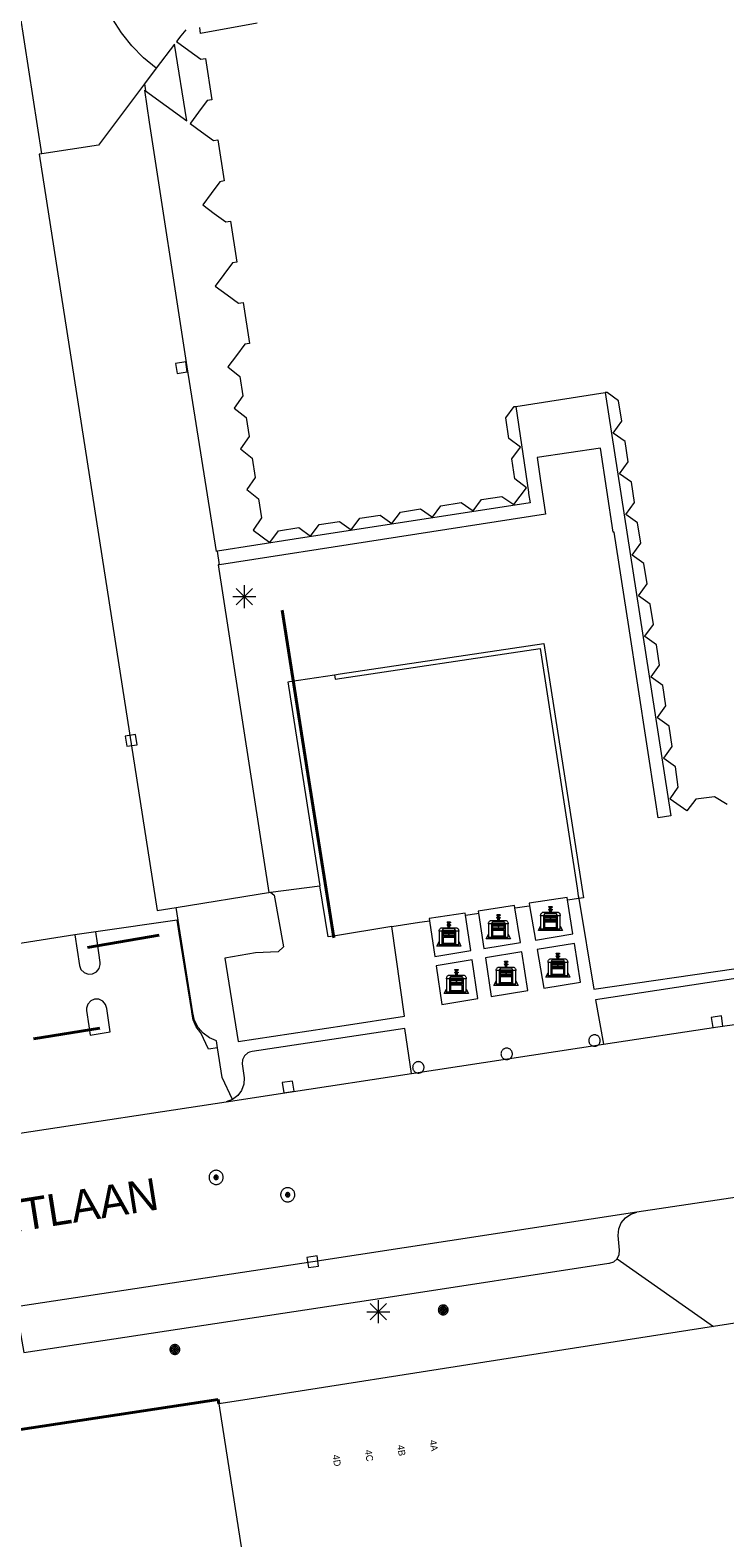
# Model space of a CAD drawing. Header units: metres. Extents: x 135779 to 137489, y 452643 to 455118.
# Tile 10 of 256: x 136068 to 136098, y 453061 to 453127. Entities that reach past the tile are written whole.
import ezdxf
from ezdxf.enums import TextEntityAlignment as Align

# ---------------------------------------------------------------- set-up
doc = ezdxf.new("R2010")
doc.units = ezdxf.units.M
doc.linetypes.add('DGN_Style_4', pattern=[89.853097, 44.898487, -22.449243, 0.056123, -22.449243])
for name, color, linetype, lineweight in [('KTop_BAK_Afval apart plaats', 96, 'Continuous', 13), ('KTop_BTD_Groenvoorziening', 62, 'Continuous', 13), ('KTop_NAR_Huisnummer tijdelijk (t)', 7, 'Continuous', 13), ('KTop_ORL_Weg_Straatnaam (t)', 7, 'Continuous', 13), ('KTop_OTD_Gesloten verharding', 15, 'Continuous', 13), ('KTop_OTD_Open verharding', 15, 'Continuous', 13), ('KTop_PAL_Afsluitpaal', 222, 'Continuous', 13), ('KTop_PAL_Lichtmast', 40, 'Continuous', 13), ('KTop_PND_Grondvlaksituatie van BAG-pand [tachy]', 1, 'Continuous', 13), ('KTop_PUT_Inspectie- of rioolput', 15, 'Continuous', 13), ('KTop_PUT_Kolk', 15, 'Continuous', 13), ('KTop_SHD_Hek (l)', 15, 'DGN_Style_4', 40), ('KTop_SHD_Muur', 15, 'Continuous', 13), ('KTop_VGO_Boom', 92, 'Continuous', 13), ('KTop_WGD_Parkeervlak', 251, 'Continuous', 13), ('KTop_WGD_Rijbaan_Lokale weg', 251, 'Continuous', 13), ('KTop_WGD_Rijbaan_Lokale weg_toerit', 251, 'Continuous', 13), ('KTop_WGD_Voetpad', 251, 'Continuous', 13)]:
    doc.layers.add(name, color=color, linetype=linetype, lineweight=lineweight)
doc.styles.add('Style-ROVU', font='ROVU.shx')
doc.styles.add('Style-ROVUCURSIEF', font='ROVUCURSIEF.shx')

# ---------------------------------------------------------------- blocks, each defined once
blk = doc.blocks.new('BAK_Afval_apart_plaats')
at = {"layer": 'KTop_BAK_Afval apart plaats'}
for p, q in [((-0.43, 0.141), (-0.425, 0.168)), ((-0.43, 0.118), (-0.43, 0.141)), ((-0.29, 0.118), (-0.43, 0.118)), ((-0.43, 0.118), (-0.43, -0.457)), ((-0.29, 0.118), (-0.43, 0.118)), ((-0.425, 0.168), (-0.416, 0.193)), ((-0.416, 0.193), (-0.403, 0.215)), ((-0.403, 0.215), (-0.384, 0.24)), ((-0.384, 0.24), (-0.364, 0.258)), ((-0.364, 0.258), (-0.342, 0.272)), ((-0.342, 0.272), (0, 0.272)), ((-0.282, 0.167), (-0.29, 0.146)), ((-0.282, 0.167), (-0.29, 0.146)), ((-0.29, 0.146), (-0.29, 0.118)), ((-0.29, 0.146), (-0.29, 0.118)), ((-0.29, -0.429), (-0.29, 0.118)), ((-0.29, 0.118), (-0.29, -0.429)), ((-0.273, 0.186), (-0.282, 0.167)), ((-0.273, 0.186), (-0.282, 0.167)), ((-0.248, 0.217), (-0.273, 0.186)), ((-0.248, 0.217), (-0.273, 0.186)), ((0.248, 0.217), (-0.248, 0.217)), ((0.248, 0.217), (-0.248, 0.217)), ((-0.242, 0.081), (-0.242, 0.153)), ((-0.242, 0.153), (0.242, 0.153)), ((0.242, 0.081), (-0.242, 0.081)), ((-0.242, 0.034), (-0.242, 0.081)), ((-0.242, 0.081), (0.242, 0.081)), ((-0.242, -0.059), (-0.242, 0.034)), ((-0.242, 0.034), (0.242, 0.034)), ((0.242, 0.034), (-0.242, 0.034)), ((-0.073, 0.513), (-0.072, 0.515)), ((-0.073, 0.513), (-0.073, 0.49)), ((-0.072, 0.511), (-0.073, 0.513)), ((-0.072, 0.511), (-0.073, 0.513)), ((-0.073, 0.49), (-0.072, 0.488)), ((-0.073, 0.399), (-0.073, 0.376)), ((-0.072, 0.397), (-0.073, 0.399)), ((-0.073, 0.376), (-0.072, 0.374)), ((-0.072, 0.515), (-0.071, 0.516)), ((-0.07, 0.51), (-0.072, 0.511)), ((-0.07, 0.51), (-0.072, 0.511)), ((-0.072, 0.488), (-0.07, 0.486)), ((-0.07, 0.396), (-0.072, 0.397)), ((-0.072, 0.374), (-0.07, 0.373)), ((-0.071, 0.516), (-0.07, 0.517)), ((-0.07, 0.517), (-0.067, 0.519)), ((-0.069, 0.509), (-0.07, 0.51)), ((-0.069, 0.509), (-0.07, 0.51)), ((-0.07, 0.486), (-0.069, 0.485)), ((-0.069, 0.395), (-0.07, 0.396)), ((-0.07, 0.373), (-0.069, 0.371)), ((-0.066, 0.507), (-0.069, 0.509)), ((-0.066, 0.507), (-0.069, 0.509)), ((-0.069, 0.485), (-0.066, 0.484)), ((-0.066, 0.394), (-0.069, 0.395)), ((-0.069, 0.371), (-0.066, 0.37)), ((-0.067, 0.519), (-0.065, 0.52)), ((-0.063, 0.506), (-0.066, 0.507)), ((-0.063, 0.506), (-0.066, 0.507)), ((-0.066, 0.484), (-0.063, 0.483)), ((-0.063, 0.392), (-0.066, 0.394)), ((-0.066, 0.37), (-0.063, 0.369)), ((-0.065, 0.52), (-0.061, 0.521)), ((-0.059, 0.505), (-0.063, 0.506)), ((-0.059, 0.505), (-0.063, 0.506)), ((-0.063, 0.483), (-0.059, 0.482)), ((-0.059, 0.391), (-0.063, 0.392)), ((-0.063, 0.369), (-0.059, 0.368)), ((-0.061, 0.521), (-0.055, 0.523)), ((-0.054, 0.504), (-0.059, 0.505)), ((-0.054, 0.504), (-0.059, 0.505)), ((-0.059, 0.482), (-0.054, 0.481)), ((-0.054, 0.39), (-0.059, 0.391)), ((-0.059, 0.368), (-0.054, 0.367)), ((-0.055, 0.523), (-0.049, 0.524)), ((-0.048, 0.503), (-0.054, 0.504)), ((-0.048, 0.503), (-0.054, 0.504)), ((-0.054, 0.481), (-0.048, 0.48)), ((-0.048, 0.389), (-0.054, 0.39)), ((-0.054, 0.367), (-0.048, 0.366)), ((-0.049, 0.524), (-0.043, 0.525)), ((-0.043, 0.502), (-0.048, 0.503)), ((-0.043, 0.502), (-0.048, 0.503)), ((-0.048, 0.48), (-0.043, 0.479)), ((-0.043, 0.388), (-0.048, 0.389)), ((-0.048, 0.366), (-0.043, 0.365)), ((-0.043, 0.525), (-0.035, 0.526)), ((-0.036, 0.501), (-0.043, 0.502)), ((-0.036, 0.501), (-0.043, 0.502)), ((-0.043, 0.479), (-0.036, 0.478)), ((-0.036, 0.388), (-0.043, 0.388)), ((-0.043, 0.365), (-0.036, 0.364)), ((-0.03, 0.501), (-0.036, 0.501)), ((-0.03, 0.501), (-0.036, 0.501)), ((-0.036, 0.478), (-0.03, 0.478)), ((-0.03, 0.387), (-0.036, 0.388)), ((-0.036, 0.364), (-0.03, 0.364)), ((-0.035, 0.526), (-0.029, 0.527)), ((-0.021, 0.5), (-0.03, 0.501)), ((-0.021, 0.5), (-0.03, 0.501)), ((-0.03, 0.478), (-0.028, 0.478)), ((-0.021, 0.387), (-0.03, 0.387)), ((-0.03, 0.364), (-0.028, 0.364)), ((-0.029, 0.527), (-0.023, 0.527)), ((-0.028, 0.478), (-0.021, 0.477)), ((-0.028, 0.468), (-0.028, 0.478)), ((-0.028, 0.478), (-0.021, 0.477)), ((-0.028, 0.4), (-0.028, 0.468)), ((-0.028, 0.468), (-0.021, 0.468)), ((-0.021, 0.468), (-0.028, 0.468)), ((-0.021, 0.4), (-0.028, 0.4)), ((-0.028, 0.364), (-0.021, 0.363)), ((-0.028, 0.355), (-0.028, 0.364)), ((-0.028, 0.364), (-0.021, 0.363)), ((-0.028, 0.272), (-0.028, 0.355)), ((-0.028, 0.355), (-0.021, 0.354)), ((-0.021, 0.354), (-0.028, 0.355)), ((0.028, 0.272), (-0.028, 0.272)), ((-0.023, 0.527), (-0.013, 0.528)), ((-0.014, 0.5), (-0.021, 0.5)), ((-0.014, 0.5), (-0.021, 0.5)), ((-0.021, 0.477), (-0.014, 0.477)), ((-0.021, 0.477), (-0.014, 0.477)), ((-0.021, 0.468), (-0.014, 0.468)), ((-0.014, 0.468), (-0.021, 0.468)), ((-0.014, 0.399), (-0.021, 0.4)), ((-0.014, 0.386), (-0.021, 0.387)), ((-0.021, 0.363), (-0.014, 0.363)), ((-0.021, 0.363), (-0.014, 0.363)), ((-0.021, 0.354), (-0.014, 0.354)), ((-0.014, 0.354), (-0.021, 0.354)), ((0, 0.5), (-0.014, 0.5)), ((0, 0.5), (-0.014, 0.5)), ((-0.014, 0.477), (0, 0.477)), ((-0.014, 0.477), (0, 0.477)), ((-0.014, 0.468), (0, 0.468)), ((0, 0.468), (-0.014, 0.468)), ((0, 0.399), (-0.014, 0.399)), ((0, 0.386), (-0.014, 0.386)), ((-0.014, 0.363), (0, 0.363)), ((-0.014, 0.363), (0, 0.363)), ((-0.014, 0.354), (0, 0.354)), ((0, 0.354), (-0.014, 0.354)), ((-0.013, 0.528), (-0.005, 0.528)), ((-0.005, 0.528), (0, 0.528)), ((0, 0.528), (0.005, 0.528)), ((0, 0.5), (0, 0.477)), ((0, 0.477), (0, 0.5)), ((0, 0.477), (0, 0.5)), ((0, 0.5), (0.014, 0.5)), ((0.014, 0.5), (0, 0.5)), ((0.014, 0.477), (0, 0.477)), ((0, 0.477), (0.014, 0.477)), ((0.014, 0.468), (0, 0.468)), ((0, 0.468), (0, 0.399)), ((0, 0.468), (0, 0.399)), ((0.014, 0.468), (0, 0.468)), ((0, 0.399), (0.014, 0.399)), ((0, 0.363), (0, 0.386)), ((0, 0.363), (0, 0.386)), ((0, 0.386), (0.014, 0.386)), ((0.014, 0.363), (0, 0.363)), ((0, 0.363), (0.014, 0.363)), ((0, 0.354), (0.014, 0.354)), ((0, 0.272), (0, 0.354)), ((0, 0.354), (0, 0.272)), ((0.014, 0.354), (0, 0.354)), ((0, 0.272), (0.342, 0.272)), ((0.028, 0.272), (0, 0.272)), ((0, 0.272), (0.028, 0.272)), ((0.005, 0.528), (0.013, 0.528)), ((0.013, 0.528), (0.023, 0.527)), ((0.014, 0.5), (0.021, 0.5)), ((0.021, 0.5), (0.014, 0.5)), ((0.021, 0.477), (0.014, 0.477)), ((0.014, 0.477), (0.021, 0.477)), ((0.021, 0.468), (0.014, 0.468)), ((0.021, 0.468), (0.014, 0.468)), ((0.014, 0.399), (0.021, 0.4)), ((0.014, 0.386), (0.021, 0.387)), ((0.021, 0.363), (0.014, 0.363)), ((0.014, 0.363), (0.021, 0.363)), ((0.014, 0.354), (0.021, 0.354)), ((0.021, 0.354), (0.014, 0.354)), ((0.021, 0.5), (0.03, 0.501)), ((0.03, 0.501), (0.021, 0.5)), ((0.028, 0.478), (0.021, 0.477)), ((0.021, 0.477), (0.028, 0.478)), ((0.021, 0.468), (0.028, 0.468)), ((0.028, 0.468), (0.021, 0.468)), ((0.028, 0.468), (0.021, 0.468)), ((0.021, 0.4), (0.028, 0.4)), ((0.021, 0.387), (0.03, 0.387)), ((0.028, 0.364), (0.021, 0.363)), ((0.021, 0.363), (0.028, 0.364)), ((0.021, 0.354), (0.028, 0.355)), ((0.028, 0.355), (0.021, 0.354)), ((0.023, 0.527), (0.029, 0.527)), ((0.03, 0.478), (0.028, 0.478)), ((0.028, 0.478), (0.028, 0.468)), ((0.028, 0.4), (0.028, 0.468)), ((0.03, 0.364), (0.028, 0.364)), ((0.028, 0.364), (0.028, 0.355)), ((0.028, 0.355), (0.028, 0.272)), ((0.029, 0.527), (0.035, 0.526)), ((0.03, 0.501), (0.036, 0.501)), ((0.036, 0.501), (0.03, 0.501)), ((0.036, 0.478), (0.03, 0.478)), ((0.03, 0.387), (0.036, 0.388)), ((0.036, 0.364), (0.03, 0.364)), ((0.035, 0.526), (0.043, 0.525)), ((0.036, 0.501), (0.043, 0.502)), ((0.043, 0.502), (0.036, 0.501)), ((0.043, 0.479), (0.036, 0.478)), ((0.036, 0.388), (0.043, 0.388)), ((0.043, 0.365), (0.036, 0.364)), ((0.043, 0.525), (0.049, 0.524)), ((0.043, 0.502), (0.048, 0.503)), ((0.048, 0.503), (0.043, 0.502)), ((0.048, 0.48), (0.043, 0.479)), ((0.043, 0.388), (0.048, 0.389)), ((0.048, 0.366), (0.043, 0.365)), ((0.048, 0.503), (0.054, 0.504)), ((0.054, 0.504), (0.048, 0.503)), ((0.054, 0.481), (0.048, 0.48)), ((0.048, 0.389), (0.054, 0.39)), ((0.054, 0.367), (0.048, 0.366)), ((0.049, 0.524), (0.055, 0.523)), ((0.054, 0.504), (0.059, 0.505)), ((0.059, 0.505), (0.054, 0.504)), ((0.059, 0.482), (0.054, 0.481)), ((0.054, 0.39), (0.059, 0.391)), ((0.059, 0.368), (0.054, 0.367)), ((0.055, 0.523), (0.061, 0.521)), ((0.059, 0.505), (0.063, 0.506)), ((0.063, 0.506), (0.059, 0.505)), ((0.063, 0.483), (0.059, 0.482)), ((0.059, 0.391), (0.063, 0.392)), ((0.063, 0.369), (0.059, 0.368)), ((0.061, 0.521), (0.065, 0.52)), ((0.063, 0.506), (0.066, 0.507)), ((0.066, 0.507), (0.063, 0.506)), ((0.066, 0.484), (0.063, 0.483)), ((0.063, 0.392), (0.066, 0.394)), ((0.066, 0.37), (0.063, 0.369)), ((0.065, 0.52), (0.067, 0.519)), ((0.066, 0.507), (0.069, 0.509)), ((0.069, 0.509), (0.066, 0.507)), ((0.069, 0.485), (0.066, 0.484)), ((0.066, 0.394), (0.069, 0.395)), ((0.069, 0.371), (0.066, 0.37)), ((0.067, 0.519), (0.07, 0.517)), ((0.069, 0.509), (0.07, 0.51)), ((0.07, 0.51), (0.069, 0.509)), ((0.07, 0.486), (0.069, 0.485)), ((0.069, 0.395), (0.07, 0.396)), ((0.07, 0.373), (0.069, 0.371)), ((0.07, 0.517), (0.071, 0.516)), ((0.07, 0.51), (0.072, 0.511)), ((0.072, 0.511), (0.07, 0.51)), ((0.072, 0.488), (0.07, 0.486)), ((0.07, 0.396), (0.072, 0.397)), ((0.072, 0.374), (0.07, 0.373)), ((0.071, 0.516), (0.072, 0.515)), ((0.072, 0.515), (0.073, 0.513)), ((0.072, 0.511), (0.073, 0.513)), ((0.073, 0.513), (0.072, 0.511)), ((0.073, 0.49), (0.072, 0.488)), ((0.072, 0.397), (0.073, 0.399)), ((0.073, 0.376), (0.072, 0.374)), ((0.073, 0.513), (0.073, 0.49)), ((0.073, 0.399), (0.073, 0.376)), ((0.242, 0.153), (0.242, 0.081)), ((0.242, 0.081), (0.242, 0.034)), ((0.242, 0.034), (0.242, -0.059)), ((0.273, 0.186), (0.248, 0.217)), ((0.273, 0.186), (0.248, 0.217)), ((0.282, 0.167), (0.273, 0.186)), ((0.282, 0.167), (0.273, 0.186)), ((0.29, 0.146), (0.282, 0.167)), ((0.29, 0.146), (0.282, 0.167)), ((0.29, 0.118), (0.29, 0.146)), ((0.29, 0.118), (0.29, 0.146)), ((0.43, 0.118), (0.29, 0.118)), ((0.29, 0.118), (0.29, -0.429)), ((0.43, 0.118), (0.29, 0.118)), ((0.29, -0.429), (0.29, 0.118)), ((0.342, 0.272), (0.364, 0.258)), ((0.364, 0.258), (0.384, 0.24)), ((0.384, 0.24), (0.403, 0.215)), ((0.403, 0.215), (0.416, 0.193)), ((0.416, 0.193), (0.425, 0.168)), ((0.425, 0.168), (0.43, 0.141)), ((0.43, 0.141), (0.43, 0.118)), ((0.43, -0.457), (0.43, 0.118)), ((-0.528, -0.528), (-0.43, -0.332)), ((0.528, -0.528), (-0.528, -0.528)), ((-0.43, -0.332), (-0.43, -0.457)), ((-0.43, -0.457), (0.43, -0.457)), ((-0.43, -0.457), (0.43, -0.457)), ((0.29, -0.429), (-0.29, -0.429)), ((-0.29, -0.429), (0.29, -0.429)), ((0.242, -0.059), (-0.242, -0.059)), ((-0.242, -0.059), (-0.242, -0.092)), ((0.242, -0.059), (-0.242, -0.059)), ((-0.242, -0.092), (0.242, -0.092)), ((-0.242, -0.11), (-0.242, -0.092)), ((-0.242, -0.092), (0.242, -0.092)), ((0.242, -0.11), (-0.242, -0.11)), ((0.242, -0.11), (-0.242, -0.11)), ((-0.242, -0.147), (0.242, -0.147)), ((-0.242, -0.41), (-0.242, -0.147)), ((0.242, -0.41), (-0.242, -0.41)), ((0.242, -0.11), (0.242, -0.059)), ((0.242, -0.092), (0.242, -0.11)), ((0.242, -0.092), (0.242, -0.11)), ((0.242, -0.147), (0.242, -0.41)), ((0.43, -0.457), (0.43, -0.332)), ((0.43, -0.332), (0.528, -0.528))]:
    blk.add_line(p, q, dxfattribs=at)
at = {"layer": 'KTop_BAK_Afval apart plaats', "flags": 128}
blk.add_lwpolyline([(0.029, 0.413), (0.035, 0.412), (0.043, 0.411), (0.049, 0.41), (0.055, 0.409), (0.061, 0.407), (0.065, 0.406), (0.067, 0.405), (0.07, 0.403), (0.071, 0.402), (0.072, 0.401), (0.073, 0.399), (0.072, 0.397), (0.07, 0.396), (0.069, 0.395), (0.066, 0.394), (0.063, 0.392), (0.059, 0.391), (0.054, 0.39), (0.048, 0.389), (0.043, 0.388), (0.036, 0.388), (0.03, 0.387), (0.021, 0.387), (0.014, 0.386), (0, 0.386), (-0.014, 0.386), (-0.021, 0.387), (-0.03, 0.387), (-0.036, 0.388), (-0.043, 0.388), (-0.048, 0.389), (-0.054, 0.39), (-0.059, 0.391), (-0.063, 0.392), (-0.066, 0.394), (-0.069, 0.395), (-0.07, 0.396), (-0.072, 0.397), (-0.073, 0.399), (-0.072, 0.401), (-0.071, 0.402), (-0.07, 0.403), (-0.067, 0.405), (-0.065, 0.406), (-0.061, 0.407), (-0.055, 0.409), (-0.049, 0.41), (-0.043, 0.411), (-0.035, 0.412), (-0.029, 0.413), (-0.028, 0.413), (-0.028, 0.4), (-0.021, 0.4), (-0.014, 0.399), (0, 0.399), (0.014, 0.399), (0.021, 0.4), (0.028, 0.4), (0.028, 0.413), (0.029, 0.413), (0.028, 0.413)], dxfattribs=at)
at = {"layer": 'KTop_BAK_Afval apart plaats'}
for p in [(0, 0), (-0.43, -0.457)]:
    blk.add_point(p, dxfattribs=at)
blk = doc.blocks.new('PAL_Lichtmast')
at = {"layer": 'KTop_PAL_Lichtmast'}
for p, q in [((-0.354, -0.354), (0.354, 0.354)), ((0.354, -0.354), (-0.354, 0.354)), ((0, -0.5), (0, 0.5)), ((-0.5, 0), (0.5, 0))]:
    blk.add_line(p, q, dxfattribs=at)
blk = doc.blocks.new('PAL_Afsluitpaal')
at = {"layer": 'KTop_PAL_Afsluitpaal', "flags": 128}
blk.add_lwpolyline([(0.25, 0), (0.249, 0.026), (0.245, 0.052), (0.238, 0.077), (0.228, 0.102), (0.217, 0.125), (0.202, 0.147), (0.186, 0.167), (0.167, 0.186), (0.147, 0.202), (0.125, 0.217), (0.102, 0.228), (0.077, 0.238), (0.052, 0.245), (0.026, 0.249), (0, 0.25), (-0.026, 0.249), (-0.052, 0.245), (-0.077, 0.238), (-0.102, 0.228), (-0.125, 0.217), (-0.147, 0.202), (-0.167, 0.186), (-0.186, 0.167), (-0.202, 0.147), (-0.217, 0.125), (-0.228, 0.102), (-0.238, 0.077), (-0.245, 0.052), (-0.249, 0.026), (-0.25, 0), (-0.249, -0.026), (-0.245, -0.052), (-0.238, -0.077), (-0.228, -0.102), (-0.217, -0.125), (-0.202, -0.147), (-0.186, -0.167), (-0.167, -0.186), (-0.147, -0.202), (-0.125, -0.217), (-0.102, -0.228), (-0.077, -0.238), (-0.052, -0.245), (-0.026, -0.249), (0, -0.25), (0.026, -0.249), (0.052, -0.245), (0.077, -0.238), (0.102, -0.228), (0.125, -0.217), (0.147, -0.202), (0.167, -0.186), (0.186, -0.167), (0.202, -0.147), (0.217, -0.125), (0.228, -0.102), (0.238, -0.077), (0.245, -0.052), (0.249, -0.026), (0.25, 0)], dxfattribs=at)
blk = doc.blocks.new('PUT_Inspectie-_of_rioolput')
at = {"layer": 'KTop_PUT_Inspectie- of rioolput', "flags": 128}
for points in [[(0.31, 0), (0.308, 0.032), (0.303, 0.064), (0.294, 0.095), (0.283, 0.126), (0.268, 0.155), (0.25, 0.182), (0.23, 0.207), (0.207, 0.23), (0.182, 0.25), (0.154, 0.268), (0.126, 0.283), (0.095, 0.294), (0.064, 0.303), (0.032, 0.308), (0, 0.309), (-0.032, 0.308), (-0.064, 0.303), (-0.096, 0.294), (-0.126, 0.283), (-0.155, 0.268), (-0.182, 0.25), (-0.207, 0.23), (-0.23, 0.207), (-0.25, 0.182), (-0.268, 0.154), (-0.283, 0.126), (-0.294, 0.095), (-0.303, 0.064), (-0.308, 0.032), (-0.309, 0), (-0.308, -0.032), (-0.303, -0.064), (-0.294, -0.096), (-0.283, -0.126), (-0.268, -0.155), (-0.25, -0.182), (-0.23, -0.207), (-0.207, -0.23), (-0.182, -0.25), (-0.155, -0.268), (-0.126, -0.283), (-0.096, -0.294), (-0.064, -0.303), (-0.032, -0.308), (0, -0.309), (0.032, -0.308), (0.064, -0.303), (0.095, -0.294), (0.126, -0.283), (0.155, -0.268), (0.182, -0.25), (0.207, -0.23), (0.23, -0.207), (0.25, -0.182), (0.268, -0.155), (0.283, -0.126), (0.294, -0.096), (0.303, -0.064), (0.308, -0.032), (0.31, 0)], [(0.095, 0), (0.094, 0.009), (0.092, 0.019), (0.09, 0.029), (0.086, 0.038), (0.082, 0.047), (0.076, 0.055), (0.07, 0.063), (0.063, 0.07), (0.055, 0.076), (0.047, 0.082), (0.038, 0.086), (0.029, 0.09), (0.019, 0.092), (0.009, 0.094), (0, 0.094), (-0.01, 0.094), (-0.02, 0.092), (-0.029, 0.09), (-0.039, 0.086), (-0.048, 0.082), (-0.056, 0.076), (-0.064, 0.07), (-0.071, 0.063), (-0.077, 0.055), (-0.082, 0.047), (-0.087, 0.038), (-0.09, 0.029), (-0.093, 0.019), (-0.094, 0.009), (-0.095, 0), (-0.094, -0.01), (-0.093, -0.02), (-0.09, -0.029), (-0.087, -0.039), (-0.082, -0.048), (-0.077, -0.056), (-0.071, -0.064), (-0.064, -0.071), (-0.056, -0.077), (-0.047, -0.082), (-0.039, -0.087), (-0.029, -0.09), (-0.02, -0.093), (-0.01, -0.094), (0, -0.095), (0.009, -0.094), (0.019, -0.093), (0.029, -0.09), (0.038, -0.087), (0.047, -0.082), (0.055, -0.077), (0.063, -0.071), (0.07, -0.064), (0.076, -0.056), (0.082, -0.047), (0.086, -0.039), (0.09, -0.029), (0.092, -0.02), (0.094, -0.01), (0.095, 0)], [(0.035, 0), (0.034, 0.003), (0.034, 0.007), (0.033, 0.01), (0.031, 0.014), (0.03, 0.017), (0.028, 0.02), (0.026, 0.023), (0.023, 0.026), (0.02, 0.028), (0.017, 0.03), (0.014, 0.031), (0.01, 0.033), (0.007, 0.034), (0.003, 0.034), (0, 0.034), (-0.004, 0.034), (-0.007, 0.034), (-0.011, 0.033), (-0.014, 0.031), (-0.018, 0.03), (-0.021, 0.028), (-0.023, 0.026), (-0.026, 0.023), (-0.028, 0.02), (-0.03, 0.017), (-0.032, 0.014), (-0.033, 0.01), (-0.034, 0.007), (-0.035, 0.003), (-0.035, 0), (-0.035, -0.004), (-0.034, -0.007), (-0.033, -0.011), (-0.032, -0.014), (-0.03, -0.018), (-0.028, -0.021), (-0.026, -0.023), (-0.023, -0.026), (-0.021, -0.028), (-0.017, -0.03), (-0.014, -0.032), (-0.011, -0.033), (-0.007, -0.034), (-0.004, -0.035), (0, -0.035), (0.003, -0.035), (0.007, -0.034), (0.01, -0.033), (0.014, -0.032), (0.017, -0.03), (0.02, -0.028), (0.023, -0.026), (0.026, -0.023), (0.028, -0.021), (0.03, -0.017), (0.031, -0.014), (0.033, -0.011), (0.034, -0.007), (0.034, -0.004), (0.035, 0)], [(0.01, 0.02), (0.007, 0.02), (0.005, 0.021), (0.003, 0.022), (0.001, 0.022), (-0.001, 0.022), (-0.004, 0.022), (-0.006, 0.021), (-0.008, 0.02), (-0.01, 0.019), (-0.012, 0.018), (-0.014, 0.017), (-0.016, 0.015), (-0.017, 0.013), (-0.019, 0.012), (-0.02, 0.009), (-0.021, 0.007), (-0.022, 0.005), (-0.022, 0.003), (-0.022, 0.001), (-0.022, -0.001), (-0.022, -0.004), (-0.022, -0.006), (-0.021, -0.008), (-0.02, -0.01), (-0.019, -0.012), (-0.017, -0.014), (-0.016, -0.016), (-0.014, -0.017), (-0.012, -0.019), (-0.01, -0.02), (-0.008, -0.021), (-0.006, -0.022), (-0.003, -0.022), (-0.001, -0.022), (0.001, -0.022), (0.003, -0.022), (0.005, -0.022), (0.008, -0.021), (0.01, -0.02), (0.012, -0.019), (0.014, -0.017), (0.015, -0.016), (0.017, -0.014), (0.018, -0.012), (0.02, -0.01), (0.02, -0.008), (0.021, -0.006), (0.022, -0.003), (0.022, -0.001), (0.022, 0.001), (0.022, 0.003), (0.021, 0.005), (0.02, 0.008), (0.019, 0.01), (0.018, 0.012), (0.017, 0.014), (0.015, 0.015), (0.013, 0.017), (0.012, 0.018), (0.01, 0.02)]]:
    blk.add_lwpolyline(points, dxfattribs=at)
blk = doc.blocks.new('PUT_Kolk')
at = {"layer": 'KTop_PUT_Kolk', "flags": 128}
blk.add_lwpolyline([(0.225, -0.225), (0.225, 0.225), (-0.225, 0.225), (-0.225, -0.225), (0.225, -0.225)], dxfattribs=at)
blk = doc.blocks.new('VGO_Boom')
at = {"layer": 'KTop_VGO_Boom', "flags": 128}
for points in [[(0.215, 0), (0.214, 0.022), (0.21, 0.045), (0.204, 0.066), (0.196, 0.087), (0.186, 0.108), (0.174, 0.126), (0.16, 0.144), (0.144, 0.16), (0.126, 0.174), (0.107, 0.186), (0.087, 0.196), (0.066, 0.204), (0.045, 0.21), (0.022, 0.214), (-0.001, 0.215), (-0.023, 0.214), (-0.045, 0.21), (-0.067, 0.204), (-0.088, 0.196), (-0.108, 0.186), (-0.127, 0.174), (-0.144, 0.16), (-0.16, 0.144), (-0.174, 0.126), (-0.187, 0.107), (-0.197, 0.087), (-0.205, 0.066), (-0.211, 0.045), (-0.214, 0.022), (-0.215, -0.001), (-0.214, -0.023), (-0.211, -0.045), (-0.205, -0.067), (-0.197, -0.088), (-0.187, -0.108), (-0.174, -0.127), (-0.16, -0.144), (-0.144, -0.16), (-0.127, -0.174), (-0.108, -0.187), (-0.088, -0.197), (-0.067, -0.205), (-0.045, -0.211), (-0.023, -0.214), (0, -0.215), (0.022, -0.214), (0.045, -0.211), (0.066, -0.205), (0.087, -0.197), (0.108, -0.187), (0.126, -0.174), (0.144, -0.16), (0.16, -0.144), (0.174, -0.127), (0.186, -0.108), (0.196, -0.088), (0.204, -0.067), (0.21, -0.045), (0.214, -0.023), (0.215, -0.001)], [(0.155, 0), (0.154, 0.016), (0.152, 0.032), (0.147, 0.048), (0.142, 0.063), (0.134, 0.078), (0.125, 0.091), (0.115, 0.104), (0.104, 0.115), (0.091, 0.125), (0.077, 0.134), (0.063, 0.142), (0.048, 0.147), (0.032, 0.152), (0.016, 0.154), (-0.001, 0.155), (-0.017, 0.154), (-0.033, 0.152), (-0.048, 0.147), (-0.064, 0.142), (-0.078, 0.134), (-0.092, 0.125), (-0.104, 0.115), (-0.116, 0.104), (-0.126, 0.091), (-0.135, 0.077), (-0.142, 0.063), (-0.148, 0.048), (-0.152, 0.032), (-0.155, 0.016), (-0.155, -0.001), (-0.155, -0.017), (-0.152, -0.033), (-0.148, -0.048), (-0.142, -0.064), (-0.135, -0.078), (-0.126, -0.092), (-0.116, -0.104), (-0.104, -0.116), (-0.092, -0.126), (-0.078, -0.135), (-0.064, -0.142), (-0.048, -0.148), (-0.033, -0.152), (-0.017, -0.155), (0, -0.155), (0.016, -0.155), (0.032, -0.152), (0.048, -0.148), (0.063, -0.142), (0.078, -0.135), (0.091, -0.126), (0.104, -0.116), (0.115, -0.104), (0.125, -0.092), (0.134, -0.078), (0.142, -0.064), (0.147, -0.048), (0.152, -0.033), (0.154, -0.017), (0.155, -0.001)], [(0.095, 0), (0.094, 0.01), (0.093, 0.02), (0.09, 0.029), (0.087, 0.039), (0.082, 0.048), (0.077, 0.056), (0.071, 0.064), (0.064, 0.071), (0.056, 0.077), (0.047, 0.082), (0.039, 0.087), (0.029, 0.09), (0.02, 0.093), (0.01, 0.094), (-0.001, 0.095), (-0.01, 0.094), (-0.02, 0.093), (-0.03, 0.09), (-0.039, 0.087), (-0.048, 0.082), (-0.056, 0.077), (-0.064, 0.071), (-0.071, 0.064), (-0.077, 0.056), (-0.083, 0.047), (-0.087, 0.039), (-0.091, 0.029), (-0.093, 0.02), (-0.095, 0.01), (-0.095, -0.001), (-0.095, -0.01), (-0.093, -0.02), (-0.091, -0.03), (-0.087, -0.039), (-0.083, -0.048), (-0.077, -0.056), (-0.071, -0.064), (-0.064, -0.071), (-0.056, -0.077), (-0.048, -0.083), (-0.039, -0.087), (-0.03, -0.091), (-0.02, -0.093), (-0.01, -0.095), (0, -0.095), (0.01, -0.095), (0.02, -0.093), (0.029, -0.091), (0.039, -0.087), (0.048, -0.083), (0.056, -0.077), (0.064, -0.071), (0.071, -0.064), (0.077, -0.056), (0.082, -0.048), (0.087, -0.039), (0.09, -0.03), (0.093, -0.02), (0.094, -0.01), (0.095, -0.001)], [(0.035, 0), (0.035, 0.004), (0.034, 0.007), (0.033, 0.011), (0.032, 0.014), (0.03, 0.018), (0.028, 0.021), (0.026, 0.023), (0.023, 0.026), (0.021, 0.028), (0.017, 0.03), (0.014, 0.032), (0.011, 0.033), (0.007, 0.034), (0.004, 0.035), (-0.001, 0.035), (-0.004, 0.035), (-0.008, 0.034), (-0.011, 0.033), (-0.015, 0.032), (-0.018, 0.03), (-0.021, 0.028), (-0.024, 0.026), (-0.027, 0.023), (-0.029, 0.021), (-0.031, 0.017), (-0.032, 0.014), (-0.034, 0.011), (-0.035, 0.007), (-0.035, 0.004), (-0.035, -0.001), (-0.035, -0.004), (-0.035, -0.008), (-0.034, -0.011), (-0.032, -0.015), (-0.031, -0.018), (-0.029, -0.021), (-0.027, -0.024), (-0.024, -0.027), (-0.021, -0.029), (-0.018, -0.031), (-0.015, -0.032), (-0.011, -0.034), (-0.008, -0.035), (-0.004, -0.035), (0, -0.035), (0.004, -0.035), (0.007, -0.035), (0.011, -0.034), (0.014, -0.032), (0.018, -0.031), (0.021, -0.029), (0.023, -0.027), (0.026, -0.024), (0.028, -0.021), (0.03, -0.018), (0.032, -0.015), (0.033, -0.011), (0.034, -0.008), (0.035, -0.004), (0.035, 0)]]:
    blk.add_lwpolyline(points, dxfattribs=at)

msp = doc.modelspace()

# ---------------------------------------------------------------- linework, layer by layer
at = {"layer": 'KTop_BTD_Groenvoorziening', "flags": 128}
for points in [[(136073.07, 453123.868), (136074.875, 453122.561), (136074.346, 453125.913), (136073.54, 453124.86)], [(136078.531, 453088.829), (136080.694, 453089.108)]]:
    msp.add_lwpolyline(points, dxfattribs=at)
at = {"layer": 'KTop_OTD_Gesloten verharding', "flags": 128}
for points in [[(136091.519, 453088.488), (136091.502, 453088.594), (136089.834, 453088.34), (136089.852, 453088.237)], [(136087.052, 453087.816), (136087.037, 453087.913), (136085.471, 453087.673), (136085.485, 453087.579)], [(136089.218, 453088.142), (136089.202, 453088.243), (136087.617, 453088.001), (136087.632, 453087.903)]]:
    msp.add_lwpolyline(points, dxfattribs=at)
at = {"layer": 'KTop_OTD_Open verharding', "flags": 128}
for points in [[(136080.694, 453089.108), (136080.71, 453089.11), (136079.334, 453097.832), (136079.303, 453098.03), (136079.365, 453098.039), (136081.335, 453098.334)], [(136083.835, 453087.331), (136081.286, 453086.909), (136081.06, 453086.872), (136080.694, 453089.108)]]:
    msp.add_lwpolyline(points, dxfattribs=at)
at = {"layer": 'KTop_PND_Grondvlaksituatie van BAG-pand [tachy]', "flags": 128}
for points in [[(136077.95, 453126.82), (136075.48, 453126.38), (136075.44, 453126.63)], [(136074.83, 453126.54), (136074.621, 453126.269), (136074.428, 453126.02), (136074.968, 453125.626), (136075.49, 453125.244), (136075.688, 453125.275), (136075.966, 453123.478), (136075.768, 453123.447), (136075.388, 453122.929), (136075.034, 453122.445), (136075.024, 453122.432), (136075.523, 453122.067), (136076.039, 453121.69), (136076.237, 453121.721), (136076.516, 453119.924), (136076.318, 453119.893), (136075.943, 453119.382), (136075.574, 453118.878), (136076.078, 453118.509), (136076.589, 453118.136), (136076.787, 453118.167), (136077.065, 453116.37), (136076.867, 453116.339), (136076.496, 453115.833), (136076.123, 453115.324), (136076.634, 453114.951), (136077.138, 453114.582), (136077.336, 453114.613), (136077.614, 453112.816), (136077.416, 453112.785), (136077.048, 453112.294), (136076.671, 453111.791), (136077.191, 453111.381), (136077.322, 453110.525), (136076.947, 453109.993), (136077.467, 453109.583), (136077.596, 453108.745), (136077.222, 453108.216), (136077.74, 453107.808), (136077.869, 453106.966), (136077.497, 453106.439), (136078.012, 453106.033), (136078.141, 453105.191), (136077.771, 453104.661), (136078.501, 453104.121), (136078.891, 453104.631), (136079.778, 453104.768), (136080.28, 453104.397), (136080.664, 453104.904), (136081.551, 453105.041), (136082.058, 453104.672), (136082.437, 453105.177), (136083.323, 453105.313), (136083.836, 453104.947), (136084.21, 453105.45), (136085.096, 453105.586), (136085.615, 453105.222), (136085.982, 453105.722), (136086.869, 453105.859), (136087.393, 453105.497), (136087.755, 453105.995), (136088.641, 453106.131), (136089.171, 453105.771), (136089.731, 453106.511), (136089.211, 453106.901), (136089.083, 453107.774), (136089.457, 453108.285), (136088.946, 453108.661), (136088.821, 453109.561), (136089.183, 453110.059), (136089.258, 453110.07)], [(136089.258, 453110.07), (136093.169, 453110.669)], [(136098.497, 453092.661), (136097.94, 453093.003), (136097.131, 453092.891), (136096.734, 453092.385), (136096.727, 453092.384), (136096, 453092.895), (136095.991, 453092.901), (136095.998, 453092.91), (136096.351, 453093.421), (136096.231, 453094.304), (136095.726, 453094.673), (136095.717, 453094.679), (136095.723, 453094.688), (136096.094, 453095.193), (136095.956, 453096.082), (136095.452, 453096.45), (136095.442, 453096.457), (136095.449, 453096.467), (136095.819, 453096.971), (136095.681, 453097.86), (136095.177, 453098.227), (136095.167, 453098.235), (136095.175, 453098.245), (136095.544, 453098.749), (136095.407, 453099.638), (136094.903, 453100.006), (136094.893, 453100.013), (136094.901, 453100.023), (136095.27, 453100.527), (136095.132, 453101.416), (136094.618, 453101.791), (136094.995, 453102.305), (136094.857, 453103.194), (136094.343, 453103.569), (136094.72, 453104.083), (136094.583, 453104.972), (136094.069, 453105.347), (136094.446, 453105.861), (136094.308, 453106.75), (136093.794, 453107.125), (136094.171, 453107.639), (136094.033, 453108.528), (136093.519, 453108.903), (136093.896, 453109.417), (136093.751, 453110.311), (136093.244, 453110.68), (136093.169, 453110.669)], [(136103.421, 453070.701), (136097.896, 453069.835)], [(136097.896, 453069.835), (136088.65, 453068.387), (136077.33, 453066.614), (136076.28, 453066.45)], [(136076.28, 453066.45), (136081.22, 453034.81), (136079.81, 453034.64), (136079.1, 453033.77), (136079.148, 453033.454)]]:
    msp.add_lwpolyline(points, dxfattribs=at)
at = {"layer": 'KTop_SHD_Hek (l)', "flags": 128}
for points in [[(136081.298, 453086.836), (136080.17, 453093.998), (136079.05, 453101.153)], [(136070.543, 453086.404), (136073.662, 453086.949)], [(136071.078, 453082.876), (136068.182, 453082.411)], [(136076.28, 453066.45), (136076.249, 453066.638), (136066.016, 453065.091)]]:
    msp.add_lwpolyline(points, dxfattribs=at)
at = {"layer": 'KTop_SHD_Muur', "flags": 128}
for points in [[(136081.335, 453098.334), (136081.579, 453098.37), (136090.48, 453099.7), (136092.211, 453088.576), (136092.01, 453088.545)], [(136081.335, 453098.334), (136081.365, 453098.137), (136090.32, 453099.48), (136091.938, 453089.002), (136091.989, 453088.672), (136092.006, 453088.562)], [(136092.006, 453088.562), (136092.009, 453088.545), (136092.01, 453088.545)]]:
    msp.add_lwpolyline(points, dxfattribs=at)
at = {"layer": 'KTop_WGD_Parkeervlak', "flags": 128}
for points in [[(136073.023, 453124.167), (136073.07, 453123.868)], [(136076.213, 453103.737), (136076.17, 453103.73), (136074.89, 453111.8), (136073.24, 453122.49), (136073.037, 453123.892), (136073.07, 453123.868)], [(136076.305, 453103.147), (136076.252, 453103.139), (136078.46, 453088.82), (136078.531, 453088.829)], [(136078.531, 453088.829), (136078.531, 453088.828)], [(136076.876, 453079.764), (136076.604, 453079.659)], [(136093.692, 453072.799), (136093.779, 453072.98), (136093.79, 453073.18), (136093.724, 453073.822), (136093.758, 453074.102), (136093.869, 453074.362), (136094.048, 453074.581), (136094.282, 453074.741), (136094.55, 453074.83)]]:
    msp.add_lwpolyline(points, dxfattribs=at)
at = {"layer": 'KTop_WGD_Rijbaan_Lokale weg', "flags": 128}
for points in [[(136068.535, 453121.116), (136067.409, 453128.479), (136066.292, 453135.915)], [(136068.535, 453121.116), (136068.422, 453121.099), (136073.577, 453088.027), (136074.416, 453088.163)], [(136076.225, 453082.022), (136076.179, 453082.323), (136075.866, 453082.454), (136075.591, 453082.655), (136075.372, 453082.914), (136075.22, 453083.219), (136075.143, 453083.55), (136074.416, 453088.163)], [(136076.225, 453082.022), (136075.824, 453081.961), (136075.485, 453082.67), (136075.282, 453082.939), (136075.148, 453083.248), (136075.091, 453083.581), (136075.09, 453083.61), (136074.541, 453087.035), (136074.45, 453087.602), (136070.9, 453087.09)], [(136069.99, 453086.96), (136065.369, 453086.233)], [(136070.9, 453087.09), (136069.99, 453086.96)], [(136093.088, 453082.178), (136098.08, 453082.94), (136100.779, 453083.32)], [(136084.7, 453080.897), (136093.088, 453082.178)], [(136076.604, 453079.659), (136079.35, 453080.08), (136084.7, 453080.897)], [(136067.581, 453078.293), (136076.604, 453079.659)], [(136103.033, 453076.063), (136102.36, 453076.01), (136101.856, 453075.934), (136094.55, 453074.83)], [(136094.55, 453074.83), (136080.381, 453072.661), (136066.438, 453070.554)]]:
    msp.add_lwpolyline(points, dxfattribs=at)
at = {"layer": 'KTop_WGD_Rijbaan_Lokale weg_toerit', "flags": 128}
for points in [[(136069.99, 453086.96), (136070.18, 453085.62), (136070.249, 453085.442), (136070.385, 453085.308), (136070.563, 453085.241), (136070.754, 453085.251), (136070.924, 453085.338), (136071.043, 453085.487), (136071.093, 453085.671), (136071.09, 453085.75), (136070.97, 453086.593), (136070.9, 453087.09)], [(136071.036, 453084.144), (136070.847, 453084.148), (136070.675, 453084.073), (136070.547, 453083.935), (136070.489, 453083.756), (136070.49, 453083.65), (136070.589, 453082.987), (136070.65, 453082.58), (136071.52, 453082.72), (136071.38, 453083.74), (136071.328, 453083.921), (136071.206, 453084.064), (136071.036, 453084.144)]]:
    msp.add_lwpolyline(points, dxfattribs=at)
at = {"layer": 'KTop_WGD_Voetpad', "flags": 128}
for points in [[(136073.54, 453124.86), (136072.978, 453125.315), (136072.469, 453125.83), (136072.078, 453126.324), (136072.02, 453126.397), (136071.636, 453127.011), (136071.323, 453127.663), (136071.083, 453128.345), (136070.92, 453129.05), (136070.836, 453129.769), (136070.832, 453130.492), (136070.907, 453131.212), (136071.062, 453131.919), (136071.135, 453132.164), (136071.14, 453132.18), (136070.93, 453132.29), (136071.08, 453132.74), (136071.3, 453133.13), (136072.396, 453132.358), (136073.06, 453131.89), (136073.476, 453132.524), (136073.71, 453132.88)], [(136073.54, 453124.86), (136073.023, 453124.167)], [(136073.023, 453124.167), (136071.024, 453121.49), (136068.535, 453121.116)], [(136093.169, 453110.669), (136096.028, 453092.163), (136095.473, 453092.078), (136095.37, 453092.751), (136094.197, 453100.441), (136093.556, 453104.574), (136093.511, 453104.567), (136092.96, 453108.24), (136090.19, 453107.83), (136090.32, 453106.92), (136090.55, 453105.36), (136076.305, 453103.147)], [(136089.258, 453110.07), (136089.81, 453106.32), (136089.816, 453106.255), (136089.883, 453105.851), (136079.564, 453104.261), (136076.213, 453103.737)], [(136076.305, 453103.147), (136076.213, 453103.737)], [(136074.416, 453088.163), (136078.531, 453088.828)], [(136078.531, 453088.828), (136078.693, 453088.691), (136079.108, 453086.441), (136078.87, 453086.214), (136077.884, 453086.169), (136076.535, 453085.948), (136077.115, 453082.299), (136081.754, 453082.999), (136084.387, 453083.399), (136083.835, 453087.331)], [(136089.852, 453088.237), (136090.114, 453086.732), (136091.752, 453086.999), (136091.519, 453088.488)], [(136091.519, 453088.488), (136092.006, 453088.562)], [(136092.01, 453088.545), (136092.666, 453084.589), (136098.881, 453085.483)], [(136085.485, 453087.579), (136085.714, 453086.016), (136087.285, 453086.272), (136087.052, 453087.816)], [(136087.052, 453087.816), (136087.56, 453087.892), (136087.632, 453087.903)], [(136087.632, 453087.903), (136087.866, 453086.366), (136089.456, 453086.625), (136089.218, 453088.142)], [(136089.218, 453088.142), (136089.227, 453088.143), (136089.84, 453088.236), (136089.852, 453088.237)], [(136083.835, 453087.331), (136085.046, 453087.513), (136085.384, 453087.564), (136085.485, 453087.579)], [(136091.818, 453086.582), (136090.185, 453086.32), (136090.478, 453084.635), (136092.082, 453084.893), (136091.818, 453086.582)], [(136086.022, 453083.917), (136087.603, 453084.171), (136087.347, 453085.864), (136085.773, 453085.612), (136086.022, 453083.917)], [(136087.928, 453085.957), (136088.186, 453084.265), (136089.785, 453084.523), (136089.52, 453086.213), (136087.928, 453085.957)], [(136100.779, 453083.32), (136100.498, 453083.323), (136100.491, 453083.323), (136100.214, 453083.405), (136099.97, 453083.56), (136099.777, 453083.775), (136099.65, 453084.035), (136099.62, 453084.15), (136099.53, 453084.67), (136099.441, 453084.854), (136099.289, 453084.99), (136099.096, 453085.058), (136098.96, 453085.06), (136092.743, 453084.123), (136093.088, 453082.178)], [(136084.7, 453080.897), (136084.412, 453082.867), (136077.73, 453081.86), (136077.622, 453081.826), (136077.543, 453081.801), (136077.396, 453081.672), (136077.311, 453081.496), (136077.3, 453081.32), (136077.39, 453080.71), (136077.369, 453080.428), (136077.27, 453080.162), (136077.101, 453079.935), (136076.876, 453079.764)], [(136076.876, 453079.764), (136076.42, 453080.717), (136076.419, 453080.725), (136076.225, 453082.022)], [(136066.438, 453070.554), (136066.607, 453070.564), (136066.887, 453070.517), (136067.142, 453070.393), (136067.353, 453070.204), (136067.503, 453069.964), (136067.581, 453069.691), (136067.751, 453068.701), (136083.49, 453071.09), (136093.32, 453072.6), (136093.352, 453072.603), (136093.542, 453072.667), (136093.692, 453072.799)], [(136093.692, 453072.799), (136097.896, 453069.835)], [(136066.016, 453065.091), (136076.249, 453066.638), (136076.28, 453066.45)]]:
    msp.add_lwpolyline(points, dxfattribs=at)

# ---------------------------------------------------------------- block references
at = {"layer": 'KTop_BAK_Afval apart plaats'}
for p in [(136088.495, 453087.319), (136090.772, 453087.674), (136086.333, 453087), (136088.829, 453085.28), (136091.094, 453085.637), (136086.66, 453084.925)]:
    msp.add_blockref('BAK_Afval_apart_plaats', p, dxfattribs=at)
at = {"layer": 'KTop_PAL_Afsluitpaal'}
for p in [(136092.698, 453082.339), (136088.859, 453081.756), (136084.998, 453081.166)]:
    msp.add_blockref('PAL_Afsluitpaal', p, dxfattribs=at)
at = {"layer": 'KTop_PAL_Lichtmast'}
for p in [(136077.394, 453101.749), (136083.252, 453070.482)]:
    msp.add_blockref('PAL_Lichtmast', p, dxfattribs=at)
at = {"layer": 'KTop_PUT_Inspectie- of rioolput'}
for p, rotation in [((136076.157, 453076.356), 98.60868816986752), ((136079.287, 453075.595), 278.5932486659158)]:
    msp.add_blockref('PUT_Inspectie-_of_rioolput', p, dxfattribs=dict(at, rotation=rotation))
at = {"layer": 'KTop_PUT_Kolk'}
for p, rotation in [((136074.643, 453111.762), 8.774353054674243), ((136072.446, 453095.464), 188.8595182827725), ((136098.055, 453083.16), 278.014161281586), ((136079.308, 453080.31), 278.7163697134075), ((136080.379, 453072.665), 278.5932485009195)]:
    msp.add_blockref('PUT_Kolk', p, dxfattribs=dict(at, rotation=rotation))
at = {"layer": 'KTop_VGO_Boom'}
for p in [(136086.085, 453070.561), (136074.355, 453068.831)]:
    msp.add_blockref('VGO_Boom', p, dxfattribs=at)

# ---------------------------------------------------------------- texts
at = {"layer": 'KTop_NAR_Huisnummer tijdelijk (t)', "style": 'Style-ROVUCURSIEF'}
for s, p in [('4A', (136085.634, 453064.874)), ('4D', (136081.393, 453064.23)), ('4C', (136082.806, 453064.446)), ('4B', (136084.22, 453064.661))]:
    msp.add_text(s, height=0.3, rotation=278.9, dxfattribs=at).set_placement(p, align=Align.MIDDLE_LEFT)
at = {"layer": 'KTop_ORL_Weg_Straatnaam (t)', "style": 'Style-ROVU'}
msp.add_text('VLIEGEND HERTLAAN', height=1.4, rotation=8.97263, dxfattribs=at).set_placement((136053.988, 453071.849))

doc.saveas('drawing.dxf')
